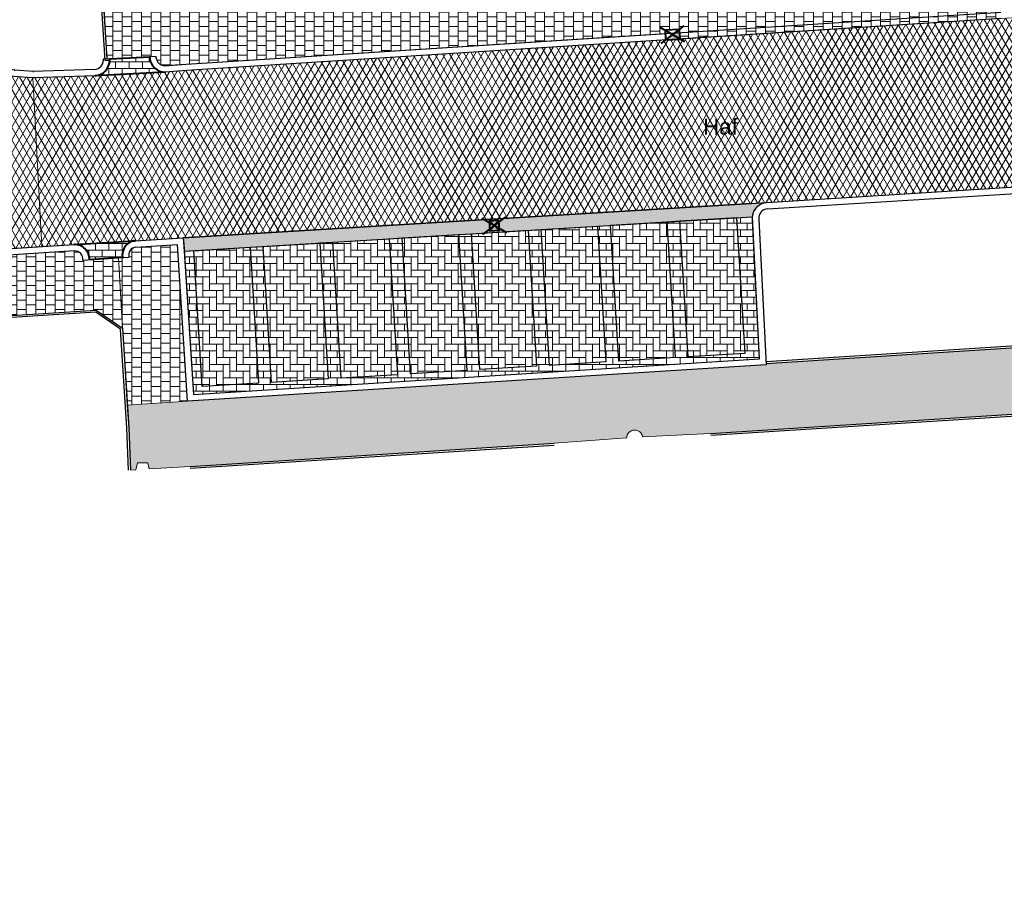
# Model space of a CAD drawing. Header units: metres. Extents: x -1 to 162893, y -2 to 502950.
# Tile 5 of 107: x 162404 to 162435, y 502631 to 502658. Entities that reach past the tile are written whole.
import ezdxf

# ---------------------------------------------------------------- set-up
doc = ezdxf.new("R2010")
doc.units = ezdxf.units.M
for name, color, linetype, lineweight in [('V-BH-RI-GWA_KOLK-S', 30, 'Continuous', 40), ('V-BH-VH-KANTOPSLUITING_OPSLUITBAND_60X200-G', 150, 'Continuous', 30), ('V-BH-VH-KANTOPSLUITING_TROTTOIRBAND_180 200-G', 6, 'Continuous', 30), ('V-BH-VH-KANTOPSLUITING_VOORKANTBAND-G', 2, 'Continuous', 30), ('V-BH-VH-MATERIAALGRENS-G', 7, 'Continuous', 30), ('V-WE-VH-GESLOTENVERHARDING_ASFALT-A-200', 12, 'Continuous', 18), ('V-WE-VH-GOOT_BSS_DIKFORMAAT_6STREK-G', 5, 'Continuous', 30), ('V-WE-VH-OPENVERHARDING_BETONSTRAATSTEEN-A', 92, 'Continuous', 18), ('V01-WE-VH-OPENVERHARDING_TEGEL-A', 92, 'Continuous', 18), ('X-XX-AL-LEGENDA-G', 7, 'Continuous', 0)]:
    doc.layers.add(name, color=color, linetype=linetype, lineweight=lineweight)
for name, color, linetype, lineweight, true_color in [('V-BH-VH-VERHARDING_BETONSTRAATSTEEN-A-Grijs-opritjes', 253, 'Continuous', 40, 0x828282), ('V-WE-VH-VERHARDING_ASFALT-A', 252, 'Continuous', 13, 0x696969), ('V-WE-VH-VERHARDING_BETONSTRAATSTEEN_KF_ELLEBOOG_GRIJS-A', 254, 'Continuous', 13, 0xbebebe), ('V-WE-VH-VERHARDING_TEGEL_300x300x45_GRIJS-A', 253, 'Continuous', 13, 0x828282)]:
    doc.layers.add(name, color=color, linetype=linetype, lineweight=lineweight, true_color=true_color)
doc.layers.add('X01-XX-AL-HULPLIJN 01-G', color=1, linetype='Continuous', lineweight=18, true_color=0xff0000, plot=False)
doc.styles.add('StyleArial', font='arial.ttf')
pattern_1 = [(0, (0, 0), (0.3, 0.15), [0.3, -0.3]), (90, (0, 0), (-0.3, 1.83697019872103e-17), [])]
pattern_2 = [(90, (0, 0), (-0.21, 0.21), [0.21, -0.21]), (180, (0, 0), (-2.571758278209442e-17, -0.21), [])]

# ---------------------------------------------------------------- blocks, each defined once
blk = doc.blocks.new('V-SRI-KOLK_STRAAT_300X300-SO41')
at = {"layer": 'V-BH-RI-GWA_KOLK-S', "ltscale": 0.02}
for p, q in [((0.3995430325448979, -0.3754868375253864), (-0.3805729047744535, 0.0760872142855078)), ((-0.3489560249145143, -0.4229121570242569), (0.3679261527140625, 0.1235125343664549))]:
    blk.add_line(p, q, dxfattribs=at)
at = {"layer": 'V-BH-RI-GWA_KOLK-S', "ltscale": 0.2}
for p, q in [((0.1496998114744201, 0.009485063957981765), (-0.1307296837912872, -0.3088846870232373)), ((-0.1496998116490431, -0.009485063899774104), (0.168669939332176, -0.2899145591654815))]:
    blk.add_line(p, q, dxfattribs=at)
at = {"layer": 'V-BH-RI-GWA_KOLK-S', "ltscale": 0.2, "flags": 128}
blk.add_lwpolyline([(0.1496998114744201, 0.009485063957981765), (-0.1496998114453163, -0.009485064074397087), (-0.1307296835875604, -0.308884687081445), (0.168669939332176, -0.2899145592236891), (0.1496998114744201, 0.009485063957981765)], dxfattribs=at)
blk = doc.blocks.new('V-SRI-KOLK_TROTTOIR-SO72')
at = {"layer": 'V-BH-RI-GWA_KOLK-S', "linetype": 'Continuous'}
blk.add_hatch(color=256, dxfattribs=at).paths.add_polyline_path([(-0.215652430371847, -0.1631533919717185), (0.2335463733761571, -0.1363124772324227), (0.2156524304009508, 0.1631533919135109)])
at = {"layer": 'V-BH-RI-GWA_KOLK-S', "ltscale": 0.01999999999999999}
for p, q in [((0.3892439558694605, -0.2271874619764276), (-0.3892439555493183, 0.2271874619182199)), ((-0.3594207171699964, -0.2719223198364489), (0.3594207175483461, 0.2719223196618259))]:
    blk.add_line(p, q, dxfattribs=at)
at = {"layer": 'V-BH-RI-GWA_KOLK-S', "ltscale": 0.2}
blk.add_line((0.2156524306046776, 0.1631533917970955), (-0.2156524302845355, -0.1631533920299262), dxfattribs=at)
at = {"layer": 'V-BH-RI-GWA_KOLK-S', "ltscale": 0.2, "flags": 128}
blk.add_lwpolyline([(0.2156524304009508, 0.1631533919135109), (-0.2335463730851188, 0.136312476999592), (-0.215652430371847, -0.1631533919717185), (0.2335463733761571, -0.1363124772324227), (0.2156524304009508, 0.1631533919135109)], dxfattribs=at)

msp = doc.modelspace()

# ---------------------------------------------------------------- hatches: boundary and pattern name
at = {"layer": 'V-WE-VH-GESLOTENVERHARDING_ASFALT-A-200'}
h = msp.add_hatch(dxfattribs=at)
h.set_pattern_fill('AVH-ASFALT-SO', color=256, scale=0.2, pattern_type=2)
h.set_pattern_definition([(59.99999999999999, (0, 0), (-0.1732050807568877, 0.1), []), (120, (0, 0), (-0.1732050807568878, -0.09999999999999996), [])])
h.paths.add_polyline_path([(162409.603, 502651.345), (162408.1049999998, 502651.254), (162406.1940000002, 502651.1340000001), (162405.1877143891, 502651.0694192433), (162404.908, 502656.3430000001), (162406.8500000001, 502656.4079999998), (162409.0370000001, 502656.524), (162409.705, 502656.574), (162435.1661497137, 502658.1960092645), (162435.6650454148, 502658.2268816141), (162443.6517940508, 502658.6871491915), (162443.6521693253, 502658.6875703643), (162444.1511913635, 502658.7163284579), (162444.1508291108, 502658.7226144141), (162473.8, 502660.602), (162474.1298879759, 502655.3273216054), (162454.4138148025, 502654.1072878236), (162453.9148080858, 502654.0757263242), (162447.4279170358, 502653.6654891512), (162447.4280380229, 502653.6635760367), (162427.8480000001, 502652.4499999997)])
edge = h.paths.add_edge_path()
edge.add_arc((162405.7205876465, 502665.9688492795), 9.688381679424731, 194.8762794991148, 261.6162627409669)
edge.add_line((162404.308, 502656.3840000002), (162404.908, 502656.3430000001))
edge.add_line((162404.908, 502656.3430000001), (162405.1877143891, 502651.0694192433))
edge.add_line((162405.1877143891, 502651.0694192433), (162399.338, 502650.6940000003))
edge.add_arc((162399.883791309, 502640.9541058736), 9.755174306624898, 93.20731084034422, 150.7849600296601)
edge.add_line((162391.3695338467, 502645.7154970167), (162391.369, 502645.7146138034))
edge.add_line((162391.369, 502645.7146138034), (162391.362, 502645.7020000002))
edge.add_line((162391.362, 502645.7020000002), (162391.1827924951, 502645.3003280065))
edge.add_line((162391.1827924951, 502645.3003280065), (162386.1356214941, 502647.487164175))
edge.add_line((162386.1356214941, 502647.487164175), (162386.9, 502649.2600000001))
edge.add_line((162386.9, 502649.2600000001), (162387.69, 502651.1900000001))
edge.add_line((162387.69, 502651.1900000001), (162388.28, 502652.7500000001))
edge.add_line((162388.28, 502652.7500000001), (162388.91, 502654.5100000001))
edge.add_line((162388.91, 502654.5100000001), (162389.41, 502656.2700000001))
edge.add_line((162389.41, 502656.2700000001), (162389.74, 502657.8800000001))
edge.add_line((162389.74, 502657.8800000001), (162390.03, 502659.6900000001))
edge.add_line((162390.03, 502659.6900000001), (162390.34, 502661.92))
edge.add_line((162390.34, 502661.92), (162390.51, 502663.6900000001))
edge.add_line((162390.51, 502663.6900000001), (162390.5849683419, 502665.6766610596))
edge.add_line((162390.5849683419, 502665.6766610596), (162396.0510786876, 502666.0088469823))
edge.add_line((162396.0510786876, 502666.0088469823), (162396.1379946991, 502664.5410895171))
edge.add_line((162396.1379946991, 502664.5410895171), (162396.137957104, 502664.5410250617))
edge.add_line((162396.137957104, 502664.5410250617), (162396.1380000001, 502664.5410000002))
edge.add_arc((162405.7205876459, 502665.9688492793), 9.68838167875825, 188.4749781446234, 192.5724449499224)
edge.add_line((162396.2645182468, 502663.8599417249), (162396.2933631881, 502663.7114648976))
edge.add_line((162396.2933631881, 502663.7114648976), (162396.3569367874, 502663.4815249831))
at = {"layer": 'V-WE-VH-GOOT_BSS_DIKFORMAAT_6STREK-G'}
h = msp.add_hatch(dxfattribs=at)
h.set_pattern_fill('AVH-BSS_DIKFORMAAT_HALFST', color=256, angle=90, pattern_type=2)
h.set_pattern_definition([(90, (0, 0), (-0.1035, 0.207), [0.069, -0.069]), (180, (0, 0), (-8.450062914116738e-18, -0.069), [])])
edge = h.paths.add_edge_path()
edge.add_line((162409.6030003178, 502651.3450000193), (162409.6370288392, 502650.9262913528))
edge.add_line((162409.6370288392, 502650.9262913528), (162427.3964732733, 502652.0018900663))
edge.add_arc((162427.8856115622, 502651.9605618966), 0.4908811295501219, 94.39431396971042, 175.1704477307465, ccw=False)
edge.add_line((162427.8480002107, 502652.4500000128), (162409.6030003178, 502651.3450000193))
at = {"layer": 'V-WE-VH-OPENVERHARDING_BETONSTRAATSTEEN-A'}
h = msp.add_hatch(dxfattribs=at)
h.set_pattern_fill('AVH-BSS_KEIFORMAAT_HALFST', color=256, scale=2, angle=90, pattern_type=2)
h.set_pattern_definition(pattern_2)
edge = h.paths.add_edge_path()
edge.add_arc((162406.2072521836, 502650.6693036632), 0.4648852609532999, 358.6067185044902, 451.6335150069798)
edge.add_line((162406.1940000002, 502651.1340000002), (162408.1049999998, 502651.254))
edge.add_arc((162408.1543696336, 502650.8024884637), 0.4542026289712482, 96.24010353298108, 189.9509451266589)
edge.add_line((162407.7069999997, 502650.7240000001), (162406.6720000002, 502650.658))
edge = h.paths.add_edge_path()
edge.add_arc((162409.031909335, 502657.0026232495), 0.4786503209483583, 186.5998638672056, 270.6093783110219)
edge.add_line((162409.0370000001, 502656.524), (162406.8500000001, 502656.4079999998))
edge.add_arc((162406.8180623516, 502656.8965672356), 0.4896100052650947, 273.7401046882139, 360.0353396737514)
edge.add_line((162407.3076722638, 502656.8968692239), (162407.3070449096, 502656.9370554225))
edge.add_line((162407.3070449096, 502656.9370554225), (162408.5555619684, 502657.0032776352))
edge.add_line((162408.5555619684, 502657.0032776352), (162408.5564310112, 502656.9476096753))
h = msp.add_hatch(dxfattribs=at)
h.set_pattern_fill('AVH-BSS_KEIFORMAAT_HALFST', color=256, scale=2, angle=90, pattern_type=2)
h.set_pattern_definition(pattern_2)
h.paths.add_polyline_path([(162409.6370288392, 502650.9262913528), (162409.927, 502646.447), (162427.615, 502647.564), (162427.3964732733, 502652.0018900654), (162426.8921979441, 502651.9709956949), (162427.1519098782, 502647.7318308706), (162425.3891375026, 502647.6238348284), (162425.128940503, 502651.8709171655), (162424.7217555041, 502651.8398908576), (162424.9815813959, 502647.5988659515), (162423.2188090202, 502647.4908699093), (162422.9589077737, 502651.7331247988), (162422.5513342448, 502651.7084402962), (162422.8112529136, 502647.4659010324), (162421.0484805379, 502647.3579049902), (162420.7884865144, 502651.6016742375), (162420.3809129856, 502651.5769897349), (162420.6409244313, 502647.3329361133), (162418.8781520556, 502647.2249400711), (162418.617955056, 502651.4720224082), (162418.2104917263, 502651.4455391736), (162418.470595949, 502647.1999711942), (162416.7078235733, 502647.091975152), (162416.4476439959, 502651.3387731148), (162416.0400704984, 502651.3140886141), (162416.3002674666, 502647.0670062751), (162414.537495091, 502646.9590102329), (162414.2772980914, 502651.20609257), (162413.8696492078, 502651.1826380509), (162414.1299389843, 502646.934041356), (162412.3671666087, 502646.8260453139), (162412.1068014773, 502651.0758719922), (162411.6992279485, 502651.0511874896), (162411.959610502, 502646.8010764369), (162410.1968381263, 502646.6930803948), (162409.936380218, 502650.9444214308)])
at = {"layer": 'V-WE-VH-VERHARDING_BETONSTRAATSTEEN_KF_ELLEBOOG_GRIJS-A'}
h = msp.add_hatch(dxfattribs=at)
h.set_pattern_fill('AVH-BSS_KEIFORMAAT_ELLEBOOG', color=256, scale=2, pattern_type=2)
h.set_pattern_definition([(0, (0, 0), (0.21, 0.21), [0.63, -0.21]), (270, (0, 0.42), (0.21, 0.21), [0.63, -0.21])])
h.paths.add_polyline_path([(162420.7882835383, 502651.6049873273), (162422.551055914, 502651.7129833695), (162422.8112529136, 502647.4659010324), (162421.0484805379, 502647.3579049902)])
h.paths.add_polyline_path([(162422.9586120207, 502651.7379522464), (162424.7213843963, 502651.8459482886), (162424.9815813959, 502647.5988659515), (162423.2188090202, 502647.4908699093)])
h.paths.add_polyline_path([(162425.128940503, 502651.8709171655), (162426.8917128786, 502651.9789132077), (162427.1519098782, 502647.7318308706), (162425.3891375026, 502647.6238348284)])
h.paths.add_polyline_path([(162409.9366411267, 502650.9401627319), (162411.6994135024, 502651.048158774), (162411.959610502, 502646.8010764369), (162410.1968381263, 502646.6930803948)])
h.paths.add_polyline_path([(162412.106969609, 502651.0731276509), (162413.8697419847, 502651.1811236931), (162414.1299389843, 502646.934041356), (162412.3671666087, 502646.8260453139)])
h.paths.add_polyline_path([(162414.2772980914, 502651.20609257), (162416.040070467, 502651.3140886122), (162416.3002674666, 502647.0670062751), (162414.537495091, 502646.9590102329)])
h.paths.add_polyline_path([(162416.4476265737, 502651.3390574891), (162418.2103989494, 502651.4470535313), (162418.470595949, 502647.1999711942), (162416.7078235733, 502647.091975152)])
h.paths.add_polyline_path([(162418.617955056, 502651.4720224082), (162420.3807274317, 502651.5800184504), (162420.6409244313, 502647.3329361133), (162418.8781520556, 502647.2249400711)])
at = {"layer": 'V01-WE-VH-OPENVERHARDING_TEGEL-A'}
h = msp.add_hatch(dxfattribs=at)
h.set_pattern_fill('AVH-TEGEL_300X300_HALFST', color=256, pattern_type=2)
h.set_pattern_definition(pattern_1)
edge = h.paths.add_edge_path()
edge.add_arc((162627.3808135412, 502775.5408340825), 0.5000000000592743, 92.78974867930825, 183.9481949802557)
edge.add_line((162626.8820001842, 502775.5064068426), (162626.882, 502775.5064095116))
edge.add_line((162626.882, 502775.5064095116), (162626.882, 502775.5062649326))
edge.add_arc((162627.4232934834, 502775.5056324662), 0.5412938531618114, 179.9330536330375, 180.0669463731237)
edge.add_line((162626.8819999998, 502775.5049999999), (162626.2, 502787.031))
edge.add_line((162626.2, 502787.031), (162626.1952967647, 502787.1032010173))
edge.add_arc((162626.6942392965, 502787.1357025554), 0.4999999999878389, 183.727029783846, 273.2892340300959)
edge.add_line((162626.7229275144, 502786.6365262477), (162626.6614531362, 502786.6324214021))
edge.add_line((162626.6614531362, 502786.6324214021), (162626.7040000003, 502786.635))
edge.add_line((162626.7040000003, 502786.635), (162627.164, 502786.67))
edge.add_line((162627.164, 502786.67), (162627.803, 502776.062))
edge.add_line((162627.803, 502776.062), (162627.3564780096, 502776.0402415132))
edge = h.paths.add_edge_path()
edge.add_arc((162627.4795028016, 502774.4666394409), 0.4999999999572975, 189.5311365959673, 274.434869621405)
edge.add_line((162627.5181657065, 502773.9681365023), (162627.929, 502774))
edge.add_line((162627.929, 502774), (162628.572, 502763.431))
edge.add_line((162628.572, 502763.431), (162628.1335287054, 502763.4061386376))
edge.add_arc((162628.1618332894, 502762.9069404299), 0.5000000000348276, 93.24520124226, 182.8978858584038)
edge.add_line((162627.6624726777, 502762.8816623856), (162627.662, 502762.891))
edge.add_line((162627.662, 502762.891), (162626.9860000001, 502774.3730000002))
edge.add_arc((162627.4390552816, 502774.4334990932), 0.457076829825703, 187.6060401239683, 188.6541645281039)
edge.add_line((162626.987182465, 502774.3647227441), (162626.988, 502774.359))
edge.add_line((162626.988, 502774.359), (162626.99, 502774.346))
edge.add_line((162626.99, 502774.346), (162626.996, 502774.32))
edge.add_line((162626.996, 502774.32), (162626.999, 502774.306))
edge.add_line((162626.999, 502774.306), (162627.003, 502774.2940000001))
edge.add_line((162627.003, 502774.2940000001), (162627.012, 502774.268))
edge.add_line((162627.012, 502774.268), (162627.0193736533, 502774.2524285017))
edge.add_line((162627.0193736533, 502774.2524285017), (162626.9971923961, 502774.3165528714))
edge.add_arc((162627.4390552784, 502774.4334990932), 0.457076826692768, 192.4768148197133, 194.8243614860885, ccw=False)
edge.add_line((162626.9927730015, 502774.3347501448), (162626.9864049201, 502774.3838476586))
edge = h.paths.add_edge_path()
edge.add_arc((162629.707149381, 502737.8325094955), 0.4999999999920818, 93.52145337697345, 181.2028842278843)
edge.add_line((162629.207259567, 502737.8220131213), (162629.206, 502737.8819999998))
edge.add_line((162629.206, 502737.8819999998), (162627.715, 502761.8439999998))
edge.add_line((162627.715, 502761.8439999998), (162627.7141440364, 502761.8609093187))
edge.add_arc((162628.2135046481, 502761.8861873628), 0.500000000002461, 182.8978858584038, 273.2670969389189)
edge.add_line((162628.242, 502761.3869999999), (162628.696, 502761.4129999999))
edge.add_line((162628.696, 502761.4129999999), (162630.106, 502738.3579999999))
edge.add_line((162630.106, 502738.3579999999), (162629.6764382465, 502738.3315654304))
h.paths.add_polyline_path([(-0.819406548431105, -1.554399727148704), (47.99027967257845, -1.554399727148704), (47.99027967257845, 3.362039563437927), (-0.819406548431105, 3.362039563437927)], flags=9)
h = msp.add_hatch(dxfattribs=at)
h.set_pattern_fill('AVH-TEGEL_300X300_HALFST', color=256, pattern_type=2)
h.set_pattern_definition(pattern_1)
edge = h.paths.add_edge_path()
edge.add_arc((162409.031909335, 502657.0026232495), 0.278650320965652, 188.3743670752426, 269.46839606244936, ccw=False)
edge.add_line((162408.7562300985, 502656.9620404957), (162408.7554208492, 502657.013878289))
edge.add_line((162408.7554208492, 502657.013878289), (162407.3060000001, 502656.9369999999))
edge.add_line((162407.3060000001, 502656.9369999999), (162407.221, 502656.939))
edge.add_line((162407.221, 502656.939), (162407.0728233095, 502659.2672141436))
edge.add_line((162407.0728233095, 502659.2672141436), (162409.5017452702, 502659.4173421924))
edge.add_line((162409.5017452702, 502659.4173421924), (162417.3110000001, 502659.9086496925))
edge.add_line((162417.3110000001, 502659.9086496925), (162417.3110000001, 502659.5641653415))
edge.add_line((162417.3110000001, 502659.5641653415), (162418.1110000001, 502659.5641653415))
edge.add_line((162418.1110000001, 502659.5641653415), (162418.1110000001, 502659.9623525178))
edge.add_line((162418.1110000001, 502659.9623525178), (162435.5066193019, 502661.0433013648))
edge.add_line((162435.5066193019, 502661.0433013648), (162435.2684460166, 502659.5021801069))
edge.add_line((162435.2684460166, 502659.5021801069), (162435.2627462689, 502659.5018207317))
edge.add_line((162435.2627462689, 502659.5018207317), (162435.2455435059, 502659.4995387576))
edge.add_line((162435.2455435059, 502659.4995387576), (162435.2283265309, 502659.4960173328))
edge.add_line((162435.2283265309, 502659.4960173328), (162435.2112277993, 502659.4912405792))
edge.add_line((162435.2112277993, 502659.4912405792), (162435.1943834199, 502659.4852114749))
edge.add_line((162435.1943834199, 502659.4852114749), (162435.1779297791, 502659.4779526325))
edge.add_line((162435.1779297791, 502659.4779526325), (162435.1620000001, 502659.469506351))
edge.add_line((162435.1620000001, 502659.469506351), (162435.1467204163, 502659.4599338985))
edge.add_line((162435.1467204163, 502659.4599338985), (162435.1322072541, 502659.4493140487))
edge.add_line((162435.1322072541, 502659.4493140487), (162435.1185637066, 502659.4377409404))
edge.add_line((162435.1185637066, 502659.4377409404), (162435.1058775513, 502659.4253213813))
edge.add_line((162435.1058775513, 502659.4253213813), (162435.0942194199, 502659.4121717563))
edge.add_line((162435.0942194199, 502659.4121717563), (162435.0836417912, 502659.3984147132))
edge.add_line((162435.0836417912, 502659.3984147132), (162435.0741787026, 502659.3841758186))
edge.add_line((162435.0741787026, 502659.3841758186), (162435.0658461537, 502659.3695803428))
edge.add_line((162435.0658461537, 502659.3695803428), (162435.0586431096, 502659.3547503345))
edge.add_line((162435.0586431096, 502659.3547503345), (162435.0525529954, 502659.3398020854))
edge.add_line((162435.0525529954, 502659.3398020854), (162435.0435789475, 502659.3099753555))
edge.add_line((162435.0435789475, 502659.3099753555), (162435.0385560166, 502659.2808493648))
edge.add_line((162435.0385560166, 502659.2808493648), (162435.0370000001, 502659.2529999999))
edge.add_line((162435.0370000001, 502659.2529999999), (162435.0385560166, 502659.2251506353))
edge.add_line((162435.0385560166, 502659.2251506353), (162435.0435789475, 502659.1960246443))
edge.add_line((162435.0435789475, 502659.1960246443), (162435.0525529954, 502659.1661979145))
edge.add_line((162435.0525529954, 502659.1661979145), (162435.0586431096, 502659.1512496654))
edge.add_line((162435.0586431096, 502659.1512496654), (162435.0658461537, 502659.136419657))
edge.add_line((162435.0658461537, 502659.136419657), (162435.0741787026, 502659.1218241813))
edge.add_line((162435.0741787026, 502659.1218241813), (162435.0836417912, 502659.1075852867))
edge.add_line((162435.0836417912, 502659.1075852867), (162435.0942194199, 502659.0938282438))
edge.add_line((162435.0942194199, 502659.0938282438), (162435.1058775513, 502659.0806786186))
edge.add_line((162435.1058775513, 502659.0806786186), (162435.1185637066, 502659.0682590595))
edge.add_line((162435.1185637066, 502659.0682590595), (162435.1322072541, 502659.0566859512))
edge.add_line((162435.1322072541, 502659.0566859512), (162435.1467204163, 502659.0460661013))
edge.add_line((162435.1467204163, 502659.0460661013), (162435.1620000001, 502659.0364936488))
edge.add_line((162435.1620000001, 502659.0364936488), (162435.1779297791, 502659.0280473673))
edge.add_line((162435.1779297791, 502659.0280473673), (162435.1940704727, 502659.0209265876))
edge.add_line((162435.1940704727, 502659.0209265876), (162435.143789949, 502658.6955820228))
edge.add_line((162435.143789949, 502658.6955820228), (162435.135118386, 502658.6950454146))
edge.add_line((162435.135118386, 502658.6950454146), (162435.1660000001, 502658.1959999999))
edge.add_line((162435.1660000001, 502658.1959999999), (162425.13021701, 502657.5566676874))
edge.add_line((162425.13021701, 502657.5566676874), (162425.1123230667, 502657.8561335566))
edge.add_line((162425.1123230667, 502657.8561335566), (162424.6631242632, 502657.8292926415))
edge.add_line((162424.6631242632, 502657.8292926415), (162424.6691945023, 502657.7277035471))
edge.add_line((162424.6691945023, 502657.7277035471), (162409.6911777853, 502656.7735248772))
edge.add_line((162409.6911777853, 502656.7735248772), (162409.0293239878, 502656.7239849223))
h = msp.add_hatch(dxfattribs=at)
h.set_pattern_fill('AVH-TEGEL_300X300_HALFST', color=256, pattern_type=2)
h.set_pattern_definition(pattern_1)
edge = h.paths.add_edge_path()
edge.add_line((162407.5790391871, 502650.7158401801), (162407.854490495, 502646.1194130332))
edge.add_line((162407.854490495, 502646.1194130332), (162409.7403175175, 502646.2348125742))
edge.add_line((162409.7403175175, 502646.2348125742), (162409.4231829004, 502651.1337078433))
edge.add_line((162409.4231829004, 502651.1337078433), (162408.1553383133, 502651.0566892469))
edge.add_arc((162408.1715867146, 502650.7892155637), 0.2679667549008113, 93.47631274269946, 191.2653758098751)
edge.add_line((162407.9087829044, 502650.7368673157), (162407.5790391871, 502650.7158401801))
h = msp.add_hatch(dxfattribs=at)
h.set_pattern_fill('AVH-TEGEL_300X300_HALFST', color=256, pattern_type=2)
h.set_pattern_definition(pattern_1)
edge = h.paths.add_edge_path()
edge.add_arc((162406.2072521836, 502650.6693036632), 0.2648852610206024, -5.224207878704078, 90.97132825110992, ccw=False)
edge.add_line((162406.4710371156, 502650.6451849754), (162407.5790391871, 502650.7158401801))
edge.add_line((162407.5790391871, 502650.7158401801), (162407.704, 502648.518))
edge.add_line((162407.704, 502648.518), (162406.887, 502649.086))
edge.add_line((162406.887, 502649.086), (162399.6110000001, 502648.6259999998))
edge.add_line((162399.6110000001, 502648.6259999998), (162399.4960956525, 502650.5037347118))
edge.add_line((162399.4960956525, 502650.5037347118), (162403.7873624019, 502650.7791368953))
edge.add_line((162403.7873624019, 502650.7791368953), (162403.7937669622, 502650.6793421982))
edge.add_line((162403.7937669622, 502650.6793421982), (162404.2428430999, 502650.7081627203))
edge.add_line((162404.2428430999, 502650.7081627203), (162404.2364385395, 502650.8079574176))
edge.add_line((162404.2364385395, 502650.8079574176), (162406.2027618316, 502650.9341508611))
h = msp.add_hatch(dxfattribs=at)
h.set_pattern_fill('AVH-TEGEL_300X300_HALFST', color=256, pattern_type=2)
h.set_pattern_definition(pattern_1)
h.paths.add_polyline_path([(162442.476, 502646.1120000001), (162442.465, 502646.273), (162439.97, 502646.114), (162437.475, 502645.9560000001), (162426.088, 502645.234), (162423.9613010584, 502645.1244928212), (162423.9582084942, 502645.1414996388), (162423.9537959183, 502645.1586959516), (162423.9482370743, 502645.1753670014), (162423.9416119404, 502645.1914060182), (162423.9340122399, 502645.206720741), (162423.9255384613, 502645.2212346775), (162423.9162968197, 502645.2348877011), (162423.9063963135, 502645.2476360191), (162423.8850526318, 502645.2703211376), (162423.8623402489, 502645.2892341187), (162423.839, 502645.3045063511), (162423.8141037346, 502645.3170834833), (162423.7863684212, 502645.3272964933), (162423.7560506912, 502645.3344381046), (162423.7400600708, 502645.3366380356), (162423.7236153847, 502645.3378150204), (162423.7068090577, 502645.3378965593), (162423.6897462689, 502645.3368207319), (162423.6725435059, 502645.3345387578), (162423.6553265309, 502645.3310173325), (162423.6382277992, 502645.3262405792), (162423.6213834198, 502645.3202114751), (162423.6049297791, 502645.3129526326), (162423.589, 502645.3045063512), (162423.5737204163, 502645.2949338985), (162423.5592072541, 502645.2843140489), (162423.5455637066, 502645.2727409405), (162423.5328775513, 502645.2603213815), (162423.5212194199, 502645.247171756), (162423.5106417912, 502645.2334147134), (162423.5011787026, 502645.2191758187), (162423.4928461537, 502645.2045803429), (162423.4856431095, 502645.1897503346), (162423.4795529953, 502645.1748020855), (162423.4705789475, 502645.1449753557), (162423.4655560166, 502645.1158493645), (162423.4643741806, 502645.0946970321), (162421.198, 502644.9240000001), (162409.821, 502644.2020000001), (162408.5439251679, 502644.1239793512), (162408.498, 502644.3140000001), (162408.17, 502644.3140000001), (162408.1177826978, 502644.0979449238), (162407.955, 502644.0880000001), (162407.899, 502645.4100000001), (162407.8544904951, 502646.1194130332), (162409.7403175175, 502646.2348125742), (162427.8246079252, 502647.3768383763), (162427.8229818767, 502647.4093593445), (162447.536, 502648.6700000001), (162448.1701938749, 502646.4773454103), (162448.1702707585, 502646.4761466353)])

# ---------------------------------------------------------------- linework, layer by layer
at = {"layer": 'V-BH-VH-KANTOPSLUITING_OPSLUITBAND_60X200-G'}
for p, q in [((162447.472055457, 502648.7260333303), (162427.8191527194, 502647.4692370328)), ((162426.091796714, 502645.1741202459), (162437.478796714, 502645.8961202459)), ((162409.8248000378, 502644.1421204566), (162421.2018000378, 502644.8641204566))]:
    msp.add_line(p, q, dxfattribs=at)
at = {"layer": 'V-BH-VH-KANTOPSLUITING_OPSLUITBAND_60X200-G', "flags": 128}
msp.add_lwpolyline([(162407.3045886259, 502656.8770166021), (162407.1646138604, 502656.8803101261), (162407.0081312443, 502659.3390304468), (162407.0021421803, 502659.4258718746)], dxfattribs=at)
msp.add_lwpolyline([(162407.8950537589, 502644.0854606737), (162407.839079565, 502645.4068514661), (162407.6459340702, 502648.4852935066), (162406.869918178, 502649.0248002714), (162399.6144078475, 502648.56609566), (162399.6140297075, 502648.5660765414, 0.2471576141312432), (162393.263422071, 502644.8013355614), (162392.0303159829, 502641.9237486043), (162390.2447155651, 502642.7068739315)], format="xyb", dxfattribs=at)
at = {"layer": 'V-BH-VH-KANTOPSLUITING_TROTTOIRBAND_180 200-G'}
for p, q in [((162407.1076966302, 502656.8937473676), (162407.1071860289, 502656.9264547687)), ((162408.7564066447, 502656.9507315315), (162408.7554208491, 502657.013878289)), ((162427.8603723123, 502652.2503830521), (162447.4404096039, 502653.4639590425)), ((162408.117127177, 502651.0543680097), (162409.4231829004, 502651.1337078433))]:
    msp.add_line(p, q, dxfattribs=at)
at = {"layer": 'V-BH-VH-KANTOPSLUITING_TROTTOIRBAND_180 200-G', "flags": 128}
for points in [[(162406.8433096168, 502656.6078880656), (162404.9013096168, 502656.5428880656), (162404.9216348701, 502656.5425346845), (162404.3216348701, 502656.5835346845), (162404.3371604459, 502656.5818627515, -0.3304341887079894), (162396.3358160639, 502664.5704754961), (162396.3376502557, 502664.5528226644), (162395.4786405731, 502679.0589861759), (162394.2766306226, 502698.8091496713)], [(162427.8633241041, 502652.2505879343, 0.4256199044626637), (162427.5966678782, 502651.9270450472), (162427.5974231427, 502651.9205340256), (162427.8246079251, 502647.3768383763)], [(162406.206809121, 502650.9344106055), (162399.3499996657, 502650.4943586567), (162399.349189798, 502650.4943132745, 0.2568285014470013), (162391.541012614, 502645.612367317), (162390.2686462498, 502642.7605116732)]]:
    msp.add_lwpolyline(points, format="xyb", dxfattribs=at)
for points in [[(162409.0220717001, 502656.7234420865), (162409.6911777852, 502656.7735248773), (162435.1532847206, 502658.3955953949)], [(162427.8246079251, 502647.3768383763), (162409.7403175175, 502646.2348125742), (162409.4231829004, 502651.1337078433)]]:
    msp.add_lwpolyline(points, dxfattribs=at)
at = {"layer": 'V-BH-VH-KANTOPSLUITING_TROTTOIRBAND_180 200-G'}
for centre, radius, start, end in [((162406.8180623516, 502656.8965672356), 0.2896100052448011, 273.7401046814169, 0.03533966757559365), ((162409.0319093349, 502657.0026232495), 0.2786503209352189, 186.599863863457, 270.6093783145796), ((162408.1543696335, 502650.8024884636), 0.2542026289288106, 96.24010352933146, 194.9600238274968), ((162406.2072521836, 502650.6693036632), 0.26488526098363, 354.7757921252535, 91.6335150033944)]:
    msp.add_arc(centre, radius, start, end, dxfattribs=at)
at = {"layer": 'V-BH-VH-KANTOPSLUITING_VOORKANTBAND-G'}
for p, q in [((162407.3076722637, 502656.8968692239), (162407.3070449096, 502656.9370554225)), ((162408.5564310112, 502656.9476096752), (162408.5555619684, 502657.0032776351)), ((162427.848, 502652.45), (162447.4280372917, 502653.6635759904)), ((162447.536, 502648.67), (162427.8229818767, 502647.4093593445))]:
    msp.add_line(p, q, dxfattribs=at)
at = {"layer": 'V-BH-VH-KANTOPSLUITING_VOORKANTBAND-G', "flags": 128}
for points in [[(162406.85, 502656.408), (162404.908, 502656.3430000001), (162404.308, 502656.3840000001, -0.3304341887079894), (162396.138, 502664.541), (162395.279, 502679.047), (162394.077, 502698.797)], [(162427.615, 502647.564), (162427.3980000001, 502651.9039999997, -0.4256199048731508), (162427.8480000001, 502652.4499999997, -0.4256199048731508)], [(162390.086, 502642.842), (162391.362, 502645.7020000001, -0.2570746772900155), (162399.338, 502650.694), (162406.194, 502651.134)], [(162390.2691625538, 502642.7616689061), (162391.999, 502642.003), (162393.2100000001, 502644.8289999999, -0.2473039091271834), (162399.611, 502648.626), (162406.887, 502649.086), (162407.704, 502648.518), (162407.899, 502645.41), (162407.955, 502644.088)]]:
    msp.add_lwpolyline(points, format="xyb", dxfattribs=at)
for points in [[(162407.062, 502659.4300000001), (162407.068, 502659.3430000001), (162407.221, 502656.939), (162407.306, 502656.937)], [(162435.166, 502658.196), (162409.705, 502656.574), (162409.037, 502656.524)], [(162408.105, 502651.254), (162409.603, 502651.345)], [(162409.603, 502651.345), (162409.623, 502651.143), (162409.927, 502646.447), (162427.615, 502647.564)], [(162426.088, 502645.234), (162437.475, 502645.956)], [(162409.821, 502644.202), (162421.198, 502644.924)]]:
    msp.add_lwpolyline(points, dxfattribs=at)
at = {"layer": 'V-BH-VH-KANTOPSLUITING_VOORKANTBAND-G'}
for centre, radius, start, end in [((162406.8180623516, 502656.8965672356), 0.4896100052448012, 273.7401046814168, 0.03533966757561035), ((162409.0319093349, 502657.0026232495), 0.4786503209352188, 186.599863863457, 270.6093783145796), ((162406.2072521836, 502650.6693036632), 0.46488526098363, 358.6067185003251, 91.6335150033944), ((162408.1543696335, 502650.8024884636), 0.4542026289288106, 96.24010352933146, 189.9509451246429)]:
    msp.add_arc(centre, radius, start, end, dxfattribs=at)
at = {"layer": 'V-BH-VH-MATERIAALGRENS-G'}
for p, q in [((162408.7554208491, 502657.013878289), (162407.1061318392, 502656.9263988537)), ((162406.8500000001, 502656.4079999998), (162409.037, 502656.524)), ((162406.4710371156, 502650.6451849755), (162407.9087829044, 502650.7368673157))]:
    msp.add_line(p, q, dxfattribs=at)
at = {"layer": 'V-BH-VH-MATERIAALGRENS-G', "flags": 128}
for points in [[(162409.603, 502651.345), (162427.3622851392, 502652.4205829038), (162427.848, 502652.45)], [(162409.6283905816, 502650.9257681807), (162427.3876757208, 502652.0013510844), (162427.3964732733, 502652.0018900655)], [(162425.128940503, 502651.8709171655), (162426.8917128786, 502651.9789132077), (162427.1519098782, 502647.7318308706), (162425.3891375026, 502647.6238348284), (162425.128940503, 502651.8709171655)], [(162420.7882835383, 502651.6049873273), (162422.551055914, 502651.7129833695), (162422.8112529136, 502647.4659010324), (162421.0484805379, 502647.3579049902), (162420.7882835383, 502651.6049873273)], [(162422.9586120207, 502651.7379522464), (162424.7213843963, 502651.8459482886), (162424.9815813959, 502647.5988659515), (162423.2188090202, 502647.4908699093), (162422.9586120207, 502651.7379522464)], [(162416.4476265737, 502651.3390574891), (162418.2103989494, 502651.4470535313), (162418.470595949, 502647.1999711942), (162416.7078235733, 502647.091975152), (162416.4476265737, 502651.3390574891)], [(162418.617955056, 502651.4720224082), (162420.3807274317, 502651.5800184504), (162420.6409244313, 502647.3329361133), (162418.8781520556, 502647.2249400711), (162418.617955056, 502651.4720224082)], [(162406.194, 502651.134), (162408.105, 502651.254)], [(162409.9366411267, 502650.9401627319), (162411.6994135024, 502651.048158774), (162411.959610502, 502646.8010764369), (162410.1968381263, 502646.6930803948), (162409.9366411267, 502650.9401627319)], [(162412.106969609, 502651.0731276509), (162413.8697419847, 502651.1811236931), (162414.1299389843, 502646.934041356), (162412.3671666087, 502646.8260453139), (162412.106969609, 502651.0731276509)], [(162414.2772980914, 502651.20609257), (162416.040070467, 502651.3140886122), (162416.3002674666, 502647.0670062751), (162414.537495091, 502646.9590102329), (162414.2772980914, 502651.20609257)]]:
    msp.add_lwpolyline(points, dxfattribs=at)
at = {"layer": 'V-BH-VH-VERHARDING_BETONSTRAATSTEEN-A-Grijs-opritjes', "flags": 128}
for points in [[(162408.5564310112, 502656.9476096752, 0.3839116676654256), (162409.0370000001, 502656.524), (162406.8500000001, 502656.4079999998, 0.3953993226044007), (162407.3076722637, 502656.8968692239), (162407.3076722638, 502656.8968692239), (162407.3070449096, 502656.9370554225), (162408.5555619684, 502657.0032776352), (162408.5564310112, 502656.9476096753)], [(162406.6720000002, 502650.658, 0.4297724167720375), (162406.1940000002, 502651.1340000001), (162406.1940000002, 502651.1340000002), (162408.1049999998, 502651.254), (162408.1049999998, 502651.254, 0.4333129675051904), (162407.7069999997, 502650.7240000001), (162407.7069999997, 502650.7240000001), (162406.6720000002, 502650.658)]]:
    msp.add_lwpolyline(points, format="xyb", dxfattribs=at)
at = {"layer": 'V-WE-VH-GOOT_BSS_DIKFORMAAT_6STREK-G'}
msp.add_line((162427.3622851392, 502652.4205829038), (162409.603, 502651.345), dxfattribs=at)
at = {"layer": 'V-WE-VH-VERHARDING_ASFALT-A'}
msp.add_line((162405.1877143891, 502651.0694192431), (162404.908, 502656.3430000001), dxfattribs=at)
at = {"layer": 'V-WE-VH-VERHARDING_ASFALT-A', "flags": 128}
for points in [[(162396.0510786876, 502666.0088469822), (162396.1154836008, 502664.9955059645), (162396.1154836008, 502664.9955059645), (162396.1627321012, 502664.3838770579), (162396.2933631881, 502663.7114648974), (162396.4090919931, 502663.2928843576), (162396.6843422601, 502662.4744238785), (162396.9993773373, 502661.749224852), (162397.4408893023, 502660.9378121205), (162397.8539719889, 502660.3136660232), (162398.2495120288, 502659.8005619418), (162398.8165441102, 502659.1718703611), (162399.2788272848, 502658.7322435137), (162399.8760922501, 502658.2418438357), (162400.3175392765, 502657.9269708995), (162400.9155537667, 502657.555978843), (162401.2818994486, 502657.3570674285), (162401.6774811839, 502657.1644168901), (162402.2796832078, 502656.9120884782), (162403.0137735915, 502656.6662745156), (162403.6714201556, 502656.4996543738), (162404.2636012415, 502656.3906484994), (162404.9180726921, 502656.3433371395), (162405.4662798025, 502656.3616859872)], [(162409.603, 502651.345), (162408.1049999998, 502651.254), (162406.1940000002, 502651.1340000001), (162405.1877143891, 502651.0694192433), (162404.908, 502656.3430000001), (162406.8500000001, 502656.4079999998), (162409.0370000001, 502656.524), (162409.705, 502656.574), (162435.1661497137, 502658.1960092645), (162435.6650454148, 502658.2268816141), (162443.6517940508, 502658.6871491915), (162443.6521693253, 502658.6875703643), (162444.1511913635, 502658.7163284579), (162444.1508291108, 502658.7226144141), (162473.8, 502660.602), (162474.1298879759, 502655.3273216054), (162454.4138148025, 502654.1072878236), (162453.9148080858, 502654.0757263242), (162447.4279170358, 502653.6654891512), (162447.4280380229, 502653.6635760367), (162427.8480000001, 502652.4499999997), (162409.603, 502651.345)], [(162404.308, 502656.3840000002), (162404.908, 502656.3430000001), (162405.1877143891, 502651.0694192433), (162399.338, 502650.6940000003)]]:
    msp.add_lwpolyline(points, dxfattribs=at)
at = {"layer": 'V-WE-VH-VERHARDING_TEGEL_300x300x45_GRIJS-A'}
for p, q in [((162407.704, 502648.518), (162407.5790391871, 502650.7158401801)), ((162409.7403175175, 502646.2348125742), (162407.854490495, 502646.1194130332))]:
    msp.add_line(p, q, dxfattribs=at)
at = {"layer": 'V-WE-VH-VERHARDING_TEGEL_300x300x45_GRIJS-A', "flags": 128}
for points in [[(162409.0293239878, 502656.7239849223, -0.369385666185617), (162408.7562300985, 502656.9620404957), (162408.7554208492, 502657.013878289), (162407.3060000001, 502656.9369999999), (162407.221, 502656.939), (162407.0728233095, 502659.2672141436)], [(162406.2027618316, 502650.9341508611, -0.4462513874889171), (162406.4710371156, 502650.6451849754), (162407.5790391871, 502650.7158401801), (162407.704, 502648.518), (162406.887, 502649.086), (162399.6110000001, 502648.6259999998), (162399.4960956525, 502650.5037347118), (162403.7873624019, 502650.7791368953), (162403.7937669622, 502650.6793421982), (162404.2428430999, 502650.7081627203), (162404.2364385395, 502650.8079574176), (162406.2027618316, 502650.9341508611)]]:
    msp.add_lwpolyline(points, format="xyb", dxfattribs=at)
for points in [[(162435.1660000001, 502658.1959999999), (162425.13021701, 502657.5566676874), (162425.1123230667, 502657.8561335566), (162424.6631242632, 502657.8292926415), (162424.6691945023, 502657.7277035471), (162409.6911777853, 502656.7735248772), (162409.0293239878, 502656.7239849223)], [(162437.475, 502645.9560000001), (162426.088, 502645.234), (162423.9613010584, 502645.1244928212), (162423.9582084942, 502645.1414996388), (162423.9537959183, 502645.1586959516), (162423.9482370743, 502645.1753670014), (162423.9416119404, 502645.1914060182), (162423.9340122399, 502645.206720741), (162423.9255384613, 502645.2212346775), (162423.9162968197, 502645.2348877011), (162423.9063963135, 502645.2476360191), (162423.8850526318, 502645.2703211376), (162423.8623402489, 502645.2892341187), (162423.839, 502645.3045063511), (162423.8141037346, 502645.3170834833), (162423.7863684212, 502645.3272964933), (162423.7560506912, 502645.3344381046), (162423.7400600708, 502645.3366380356), (162423.7236153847, 502645.3378150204), (162423.7068090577, 502645.3378965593), (162423.6897462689, 502645.3368207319), (162423.6725435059, 502645.3345387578), (162423.6553265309, 502645.3310173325), (162423.6382277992, 502645.3262405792), (162423.6213834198, 502645.3202114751), (162423.6049297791, 502645.3129526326), (162423.589, 502645.3045063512), (162423.5737204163, 502645.2949338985), (162423.5592072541, 502645.2843140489), (162423.5455637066, 502645.2727409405), (162423.5328775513, 502645.2603213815), (162423.5212194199, 502645.247171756), (162423.5106417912, 502645.2334147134), (162423.5011787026, 502645.2191758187), (162423.4928461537, 502645.2045803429), (162423.4856431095, 502645.1897503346), (162423.4795529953, 502645.1748020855), (162423.4705789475, 502645.1449753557), (162423.4655560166, 502645.1158493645), (162423.4643741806, 502645.0946970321), (162421.198, 502644.9240000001), (162409.821, 502644.2020000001), (162408.5439251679, 502644.1239793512), (162408.498, 502644.3140000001), (162408.17, 502644.3140000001), (162408.1177826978, 502644.0979449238), (162407.955, 502644.0880000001), (162407.899, 502645.4100000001), (162407.8544904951, 502646.1194130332), (162409.7403175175, 502646.2348125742), (162427.8246079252, 502647.3768383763), (162427.8229818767, 502647.4093593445), (162447.536, 502648.6700000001)]]:
    msp.add_lwpolyline(points, dxfattribs=at)
at = {"layer": 'X01-XX-AL-HULPLIJN 01-G', "flags": 128}
for points in [[(162409.6030003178, 502651.3450000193), (162409.6370288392, 502650.9262913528), (162427.3964732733, 502652.0018900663, -0.3678101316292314), (162427.8480002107, 502652.4500000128)], [(162407.5790391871, 502650.7158401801), (162407.854490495, 502646.1194130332), (162409.7403175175, 502646.2348125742), (162409.4231829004, 502651.1337078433), (162408.1553383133, 502651.0566892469, 0.4546151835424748), (162407.9087829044, 502650.7368673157)]]:
    msp.add_lwpolyline(points, format="xyb", close=True, dxfattribs=at)
msp.add_lwpolyline([(162409.6370288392, 502650.9262913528), (162409.927, 502646.447), (162427.615, 502647.564), (162427.3964732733, 502652.0018900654), (162426.8921979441, 502651.9709956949), (162427.1519098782, 502647.7318308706), (162425.3891375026, 502647.6238348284), (162425.128940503, 502651.8709171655), (162424.7217555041, 502651.8398908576), (162424.9815813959, 502647.5988659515), (162423.2188090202, 502647.4908699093), (162422.9589077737, 502651.7331247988), (162422.5513342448, 502651.7084402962), (162422.8112529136, 502647.4659010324), (162421.0484805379, 502647.3579049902), (162420.7884865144, 502651.6016742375), (162420.3809129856, 502651.5769897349), (162420.6409244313, 502647.3329361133), (162418.8781520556, 502647.2249400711), (162418.617955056, 502651.4720224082), (162418.2104917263, 502651.4455391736), (162418.470595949, 502647.1999711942), (162416.7078235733, 502647.091975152), (162416.4476439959, 502651.3387731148), (162416.0400704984, 502651.3140886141), (162416.3002674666, 502647.0670062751), (162414.537495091, 502646.9590102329), (162414.2772980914, 502651.20609257), (162413.8696492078, 502651.1826380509), (162414.1299389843, 502646.934041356), (162412.3671666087, 502646.8260453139), (162412.1068014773, 502651.0758719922), (162411.6992279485, 502651.0511874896), (162411.959610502, 502646.8010764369), (162410.1968381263, 502646.6930803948), (162409.936380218, 502650.9444214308)], close=True, dxfattribs=at)

# ---------------------------------------------------------------- block references
at = {"color": 7, "linetype": 'Continuous', "lineweight": 0}
for name, p in [('V-SRI-KOLK_TROTTOIR-SO72', (162424.8966706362, 502657.6929801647)), ('V-SRI-KOLK_STRAAT_300X300-SO41', (162419.3206494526, 502651.8734344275))]:
    msp.add_blockref(name, p, dxfattribs=at)

# ---------------------------------------------------------------- texts
at = {"layer": 'X-XX-AL-LEGENDA-G', "color": 7, "linetype": 'Continuous', "lineweight": 0, "insert": (162426.3950277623, 502654.8144135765), "char_height": 0.4999999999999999, "attachment_point": 5, "rotation": 0.26044847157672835, "line_spacing_factor": 0.8, "style": 'StyleArial'}
msp.add_mtext('Haf', dxfattribs=at)

doc.saveas('drawing.dxf')
